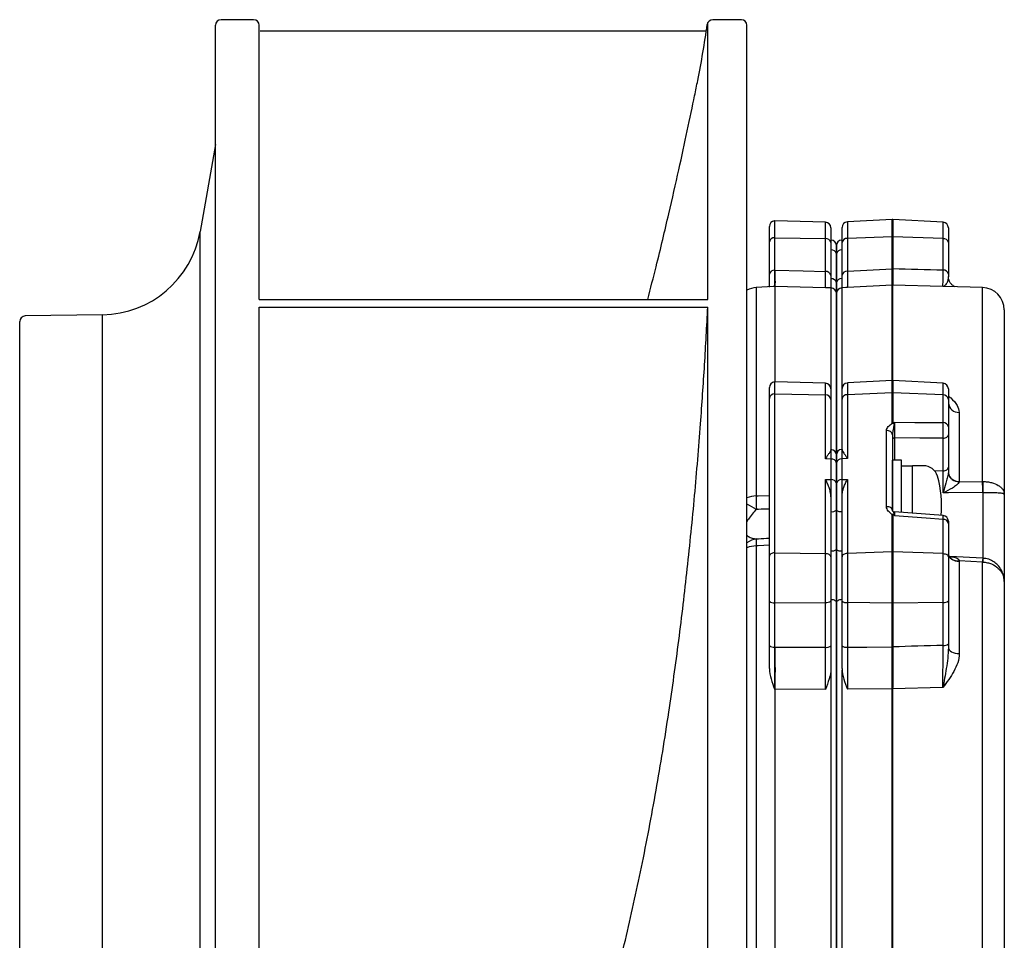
# Model space of a CAD drawing. Header units: millimetres. Extents: x 0 to 841, y 0 to 594.
# Tile 5 of 6: x 376 to 464, y 332 to 415. Entities that reach past the tile are written whole.
import ezdxf

# ---------------------------------------------------------------- set-up
doc = ezdxf.new("R2010")
doc.units = ezdxf.units.MM

msp = doc.modelspace()

# ---------------------------------------------------------------- linework, layer by layer
at = {"color": 7}
for p, q in [((397.405, 414.5), (394.5, 414.5)), ((441, 414.5), (438.439, 414.5)), ((394, 319.5), (394, 414)), ((397.904, 389.482), (397.904, 414)), ((438, 389.482), (438, 414.24)), ((441.5, 319.5), (441.5, 414)), ((398, 413.512), (437.867, 413.512)), ((394, 403.332), (392.628, 395.551)), ((443.5, 394.652), (443.5, 396.012)), ((444, 396.513), (443.974, 396.511)), ((443.974, 396.511), (443.974, 395.005)), ((448.513, 396.394), (444, 396.513)), ((444, 395.006), (444, 396.513)), ((448.513, 394.922), (448.513, 396.394)), ((454.474, 396.629), (450.474, 396.42)), ((450.474, 396.42), (450.474, 394.94)), ((454.474, 395.089), (454.474, 396.629)), ((459.026, 396.393), (454.526, 396.629)), ((454.526, 396.629), (454.526, 395.089)), ((459.026, 394.922), (459.026, 396.393)), ((392.628, 319.5), (392.628, 395.551)), ((449, 395.895), (449, 394.569)), ((450, 394.587), (450, 395.92)), ((459.5, 395.894), (459.5, 394.569)), ((443.5, 391.75), (443.5, 394.652)), ((443.974, 395.005), (444, 395.006)), ((443.974, 395.005), (443.974, 392.103)), ((444, 392.106), (444, 395.006)), ((444, 395.006), (448.513, 394.922)), ((448.513, 391.988), (448.513, 394.922)), ((449, 394.569), (449, 391.635)), ((450, 391.659), (450, 394.587)), ((454.474, 395.089), (450.474, 394.94)), ((450.474, 394.94), (450.474, 392.012)), ((454.474, 392.223), (454.474, 395.089)), ((454.526, 395.089), (454.526, 392.223)), ((459.026, 394.922), (454.526, 395.089)), ((459.026, 392.107), (459.026, 394.922)), ((459.5, 394.569), (459.5, 391.754)), ((449.013, 393.908), (449, 393.909)), ((449.013, 391.336), (449.013, 393.908)), ((449.5, 390.994), (449.5, 393.57)), ((449.5, 393.555), (449.5, 390.982)), ((450, 393.925), (449.974, 393.923)), ((449.974, 393.923), (449.974, 391.729)), ((443.974, 392.103), (444, 392.105)), ((454.48, 390.759), (450.474, 390.549)), ((454.48, 382.227), (454.48, 390.759)), ((459.013, 390.643), (454.52, 390.759)), ((454.52, 390.759), (454.52, 382.227)), ((443.828, 390.634), (442.328, 390.548)), ((442.328, 390.548), (442.328, 371.925)), ((444, 390.642), (443.971, 390.641)), ((444, 390.642), (444, 382.111)), ((448.513, 390.524), (444, 390.642)), ((449.013, 390.513), (448.645, 390.522)), ((449.013, 380.293), (449.013, 390.513)), ((449.5, 375.735), (449.5, 390.025)), ((449.5, 390.013), (449.5, 375.716)), ((450.341, 390.544), (449.974, 390.525)), ((449.974, 390.525), (449.974, 380.339)), ((462.552, 390.551), (459.216, 390.638)), ((462.552, 373.217), (462.552, 390.551)), ((397.904, 389.482), (438, 389.482)), ((383.904, 388.115), (376.992, 388.008)), ((383.904, 319.5), (383.904, 388.115)), ((397.904, 388.802), (438, 388.802)), ((397.904, 319.5), (397.904, 388.802)), ((438, 312.903), (438, 388.802)), ((464.5, 388.552), (464.5, 372.077)), ((376.5, 319.5), (376.5, 387.508)), ((444, 382.111), (443.974, 382.109)), ((443.974, 382.109), (443.974, 381.043)), ((448.513, 381.992), (444, 382.111)), ((444, 381.044), (444, 382.111)), ((448.513, 380.95), (448.513, 381.992)), ((454.474, 382.227), (450.474, 382.018)), ((450.474, 382.018), (450.474, 380.97)), ((454.474, 381.136), (454.474, 382.227)), ((459.026, 381.991), (454.526, 382.227)), ((454.526, 382.227), (454.526, 381.136)), ((459.026, 380.949), (459.026, 381.991)), ((443.5, 380.647), (443.5, 381.61)), ((443.974, 381.043), (444, 381.044)), ((443.974, 381.043), (443.974, 366.838)), ((444, 366.839), (444, 381.044)), ((444, 381.044), (448.513, 380.95)), ((449, 381.493), (449, 380.554)), ((450, 380.574), (450, 381.518)), ((454.474, 381.136), (450.474, 380.97)), ((454.474, 378.414), (454.474, 381.136)), ((459.026, 380.949), (454.526, 381.136)), ((454.526, 381.136), (454.526, 378.403)), ((459.5, 381.492), (459.5, 380.554)), ((443.5, 366.533), (443.5, 380.647)), ((448.513, 375.235), (448.513, 380.95)), ((449, 380.554), (449, 376.016)), ((450, 376.027), (450, 380.574)), ((450.474, 380.97), (450.474, 375.265)), ((459.026, 378.477), (459.026, 380.949)), ((459.5, 380.554), (459.5, 378.098)), ((449.013, 376.225), (449.013, 379.958)), ((449.974, 380.018), (449.974, 376.227)), ((460.474, 379.39), (460.474, 373.225)), ((453.974, 370.962), (453.974, 377.761)), ((454.5, 377.387), (454.5, 370.631)), ((454.69, 377.102), (454.69, 375.119)), ((459.026, 374.164), (459.026, 377.076)), ((459.5, 377.397), (459.5, 374.485)), ((449.015, 376.063), (449.001, 376.064)), ((449.998, 376.079), (449.97, 376.077)), ((449.013, 373.384), (449.013, 375.22)), ((449.974, 375.235), (449.974, 373.386)), ((454.5, 370.686), (454.5, 375.119)), ((455.3, 375.119), (454.5, 375.119)), ((455.3, 370.44), (455.3, 375.119)), ((449.5, 373.039), (449.5, 374.876)), ((449.5, 374.861), (449.5, 373.036)), ((449.5, 374.562), (449.5, 374.726)), ((449.5, 374.706), (449.5, 374.527)), ((455.3, 374.619), (456.3, 374.619)), ((456.3, 370.366), (456.3, 374.619)), ((457.279, 374.619), (456.3, 374.619)), ((459.026, 374.164), (458.288, 374.139)), ((459.026, 372.198), (459.026, 374.164)), ((459.5, 374.485), (459.5, 373.981)), ((448.513, 373.387), (449.013, 373.384)), ((448.513, 366.767), (448.513, 373.387)), ((450.474, 373.393), (450.474, 366.782)), ((460.473, 373.195), (462.552, 373.217)), ((449, 371.835), (449, 366.462)), ((450, 366.478), (450, 371.861)), ((462.605, 366.336), (462.605, 372.235)), ((464.5, 372.077), (464.5, 364.263)), ((449.013, 367.009), (449.013, 370.523)), ((449.5, 367.138), (449.5, 370.657)), ((449.5, 370.652), (449.5, 367.138)), ((449.974, 370.528), (449.974, 367.009)), ((459.037, 370.165), (454.686, 370.485)), ((454.69, 370.484), (454.69, 370.472)), ((454.474, 366.91), (454.474, 370.253)), ((454.526, 370.266), (454.526, 366.91)), ((459.026, 366.766), (459.026, 369.817)), ((459.5, 369.492), (459.5, 366.462)), ((442.328, 367.453), (442.328, 304.184)), ((443.5, 362.501), (443.5, 366.533)), ((443.974, 366.838), (444, 366.839)), ((443.974, 366.838), (443.974, 362.371)), ((444, 362.371), (444, 366.839)), ((444, 366.839), (448.513, 366.767)), ((448.513, 362.402), (448.513, 366.767)), ((449, 366.462), (449, 362.531)), ((450, 362.524), (450, 366.478)), ((454.474, 366.91), (450.474, 366.782)), ((450.474, 366.782), (450.474, 362.395)), ((454.474, 362.341), (454.474, 366.91)), ((454.526, 366.91), (454.526, 362.341)), ((459.026, 366.766), (454.526, 366.91)), ((459.026, 362.402), (459.026, 366.766)), ((459.5, 366.729), (459.5, 366.736)), ((459.5, 366.462), (459.5, 362.531)), ((462.578, 366.349), (459.627, 366.501)), ((462.552, 366.005), (460.473, 366.113)), ((462.611, 366.346), (462.54, 366.351)), ((460.474, 366.079), (460.474, 357.829)), ((462.552, 306.084), (462.552, 366.005)), ((464.5, 364.263), (464.5, 307.022)), ((449.013, 358.715), (449.013, 362.676)), ((449.974, 362.681), (449.974, 358.703)), ((443.5, 358.537), (443.5, 362.501)), ((443.974, 362.371), (444, 362.371)), ((443.974, 362.371), (443.974, 358.407)), ((444, 362.371), (448.513, 362.402)), ((444, 358.41), (444, 362.371)), ((448.513, 358.394), (448.513, 362.402)), ((449, 362.531), (449, 358.523)), ((449.5, 321.474), (449.5, 362.377)), ((449.5, 362.372), (449.5, 321.474)), ((450, 358.524), (450, 362.524)), ((454.474, 362.341), (450.474, 362.395)), ((450.474, 362.395), (450.474, 358.395)), ((454.474, 358.427), (454.474, 362.341)), ((459.026, 362.402), (454.526, 362.341)), ((454.526, 362.341), (454.526, 358.427)), ((459.026, 358.556), (459.026, 362.402)), ((459.5, 362.531), (459.5, 358.686)), ((443.974, 358.407), (444, 358.408)), ((449.013, 328.178), (449.013, 356.381)), ((449.974, 356.355), (449.974, 328.208)), ((444, 354.649), (443.971, 354.649)), ((444, 354.647), (444, 330.239)), ((448.513, 354.628), (444, 354.647)), ((454.48, 354.667), (450.474, 354.633)), ((454.48, 330.291), (454.48, 354.664)), ((459.013, 354.781), (454.52, 354.664)), ((454.52, 354.664), (454.52, 330.291))]:
    msp.add_line(p, q, dxfattribs=at)
at = {"color": 7, "flags": 128}
for points in [[(444, 392.106), (446.523, 392.04), (448.513, 391.988)], [(450.474, 392.012), (452.204, 392.102), (454.474, 392.221)], [(454.69, 378.502), (456.495, 378.492), (459.026, 378.477)], [(454.69, 377.102), (454.652, 377.099), (454.616, 377.091), (454.584, 377.078), (454.555, 377.062), (454.532, 377.043), (454.514, 377.021), (454.504, 376.998), (454.5, 376.974)], [(459.026, 377.076), (456.95, 377.089), (454.69, 377.102)], [(459.026, 377.076), (459.12, 377.085), (459.209, 377.105), (459.291, 377.136), (459.363, 377.176), (459.421, 377.224), (459.464, 377.278), (459.491, 377.336), (459.5, 377.397)], [(449.013, 375.22), (449, 375.221), (448.513, 375.235)], [(450.474, 375.265), (450, 375.237), (449.974, 375.235)], [(459.026, 374.164), (459.12, 374.173), (459.209, 374.193), (459.291, 374.224), (459.363, 374.264), (459.421, 374.311), (459.464, 374.366), (459.491, 374.424), (459.5, 374.485)], [(449.974, 373.386), (450, 373.386), (450.474, 373.393)], [(442.328, 371.925), (442.516, 371.931), (443.5, 371.964)], [(462.579, 372.235), (459.5, 372.203), (459.026, 372.198)], [(454.5, 370.631), (454.49, 370.698), (454.459, 370.762), (454.41, 370.82), (454.344, 370.871), (454.264, 370.912), (454.173, 370.942), (454.075, 370.958), (453.974, 370.962)], [(459.026, 369.817), (457.505, 369.929), (454.69, 370.138)], [(443.5, 367.51), (442.516, 367.462), (442.328, 367.453)], [(443.974, 366.838), (443.88, 366.829), (443.791, 366.81), (443.709, 366.781), (443.637, 366.743), (443.579, 366.698), (443.536, 366.646), (443.509, 366.591), (443.5, 366.533)], [(449, 366.462), (448.991, 366.52), (448.963, 366.577), (448.918, 366.629), (448.858, 366.675), (448.785, 366.713), (448.7, 366.741), (448.609, 366.759), (448.513, 366.767)], [(450.474, 366.782), (450.38, 366.773), (450.291, 366.754), (450.209, 366.725), (450.137, 366.687), (450.079, 366.642), (450.036, 366.59), (450.009, 366.535), (450, 366.478)], [(459.026, 366.766), (459.12, 366.757), (459.209, 366.738), (459.291, 366.709), (459.363, 366.671), (459.421, 366.626), (459.464, 366.575), (459.491, 366.519), (459.5, 366.462)], [(459.5, 366.743), (459.519, 366.618), (459.575, 366.499), (459.664, 366.389), (459.785, 366.294), (459.932, 366.216), (460.1, 366.159), (460.282, 366.124), (460.473, 366.113)], [(459.5, 366.733), (459.519, 366.608), (459.574, 366.487), (459.663, 366.375), (459.784, 366.276), (459.931, 366.195), (460.099, 366.133), (460.282, 366.094), (460.474, 366.079)], [(449.013, 362.676), (449.109, 362.669), (449.2, 362.651), (449.285, 362.622), (449.358, 362.584), (449.418, 362.539), (449.463, 362.487), (449.491, 362.431), (449.5, 362.372)], [(449.5, 362.377), (449.509, 362.434), (449.536, 362.49), (449.579, 362.541), (449.637, 362.586), (449.709, 362.624), (449.791, 362.653), (449.88, 362.672), (449.974, 362.681)], [(444, 358.41), (446.523, 358.401), (448.513, 358.394)], [(450.474, 358.395), (452.204, 358.407), (454.474, 358.423)], [(459.5, 358.368), (459.519, 358.265), (459.574, 358.165), (459.663, 358.073), (459.784, 357.992), (459.931, 357.925), (460.099, 357.874), (460.282, 357.842), (460.474, 357.829)]]:
    msp.add_lwpolyline(points, dxfattribs=at)
at = {"color": 7}
for centre, radius, start, end in [((394.5, 414), 0.5, 90, 180), ((397.404, 414), 0.5, 0, 90), ((438.439, 414), 0.5, 90, 172.37597), ((441, 414), 0.5, 0, 90), ((363.606, 424.017), 75, 348.50228, 352.37597), ((444, 396.012), 0.5, 93, 180), ((448.5, 395.895), 0.5, 360, 88.5), ((450.5, 395.92), 0.5, 93, 180), ((454.5, 396.13), 0.5, 87, 93), ((459, 395.894), 0.5, 0, 87), ((383.765, 397.114), 9, 270.88815, 350), ((443.93, 394.57), 0.437, 84.21152, 169.17051), ((448.566, 394.484), 0.442, 11.12627, 96.92437), ((449, 394.287), 0.5, 359.98206, 89.00481), ((450, 394.301), 0.5, 93.90571, 180.0185), ((450.43, 394.505), 0.437, 84.21151, 169.17057), ((454.5, 394.374), 0.715, 87.90115, 92.09885), ((459.07, 394.486), 0.437, 10.82834, 95.78962), ((449.066, 393.47), 0.442, 11.12644, 96.92537), ((449.93, 393.488), 0.437, 84.21151, 169.17057), ((443.93, 391.668), 0.438, 84.21216, 169.16988), ((448.566, 391.55), 0.442, 11.12734, 96.92331), ((450.43, 391.577), 0.437, 84.21151, 169.17057), ((454.5, 391.519), 0.705, 87.87207, 92.12793), ((454.503, 391.519), 0.703, 88.10308, 92.37005), ((459.07, 391.671), 0.437, 10.82952, 95.78845), ((449.066, 390.897), 0.442, 11.12644, 96.92537), ((449.93, 390.911), 0.437, 84.21151, 169.17057), ((454.506, 390.262), 0.498, 88.47842, 92.99982), ((454.507, 390.256), 0.503, 88.51533, 92.98525), ((442.443, 388.551), 2, 93.29711, 118.14802), ((449, 390.013), 0.5, 0, 88.5), ((450, 390.025), 0.5, 93, 180), ((462.5, 388.552), 2, 0, 88.5), ((377, 387.508), 0.5, 90.88816, 180), ((444, 381.61), 0.5, 93, 180), ((448.5, 381.493), 0.5, 0, 88.5), ((450.5, 381.518), 0.5, 93, 180), ((454.5, 381.728), 0.5, 87, 93), ((459, 381.492), 0.5, 0, 87), ((443.948, 380.592), 0.451, 86.68369, 173.05787), ((454.5, 380.509), 0.628, 87.61116, 92.38884), ((448.549, 380.497), 0.454, 7.15413, 94.57752), ((450.448, 380.52), 0.451, 86.68369, 173.05793), ((459.052, 380.499), 0.451, 6.94232, 93.31559), ((460.423, 380.316), 0.927, 185.15291, 273.15217), ((459.059, 378.033), 0.445, 8.30829, 94.25556), ((454.048, 377.308), 0.459, 9.82492, 99.33123), ((449, 375.564), 0.5, 359.98638, 88.90985), ((450, 375.578), 0.5, 93.84141, 180.01372), ((449.064, 374.78), 0.443, 10.53854, 96.61293), ((449.932, 374.798), 0.439, 84.54397, 169.75139), ((457.279, 373.319), 1.3, 16.60222, 89.99931), ((449.069, 372.947), 0.441, 11.74045, 97.23601), ((449.927, 372.952), 0.436, 83.87846, 168.56413), ((449.9, 371.119), 9, 354.00582, 16.60167), ((460.386, 374.118), 0.897, 188.78938, 275.61509), ((460.407, 374.112), 0.919, 189.07045, 274.11621), ((447.343, 372.32), 15.236, 359.67801, 3.3734), ((449.139, 372.725), 13.475, 357.91324, 2.08676), ((442.382, 369.598), 2.327, 91.31022, 112.26158), ((469.961, 371.556), 27.635, 179.23627, 181.74463), ((436.349, 360.804), 11.58, 58.84965, 63.58628), ((449.124, 371.087), 0.575, 258.89411, 310.86435), ((449.869, 371.076), 0.558, 228.64821, 280.83994), ((454.7, 370.686), 0.2, 221.69926, 266.00657), ((459.081, 369.389), 0.431, 13.90728, 97.35292), ((459, 369.668), 0.5, 0.00009, 85.73596), ((442.646, 366.256), 1.854, 99.54628, 128.18978), ((447.472, 367.684), 5.149, 175.5418, 182.58124), ((442.37, 364.99), 2.463, 90.95741, 110.6741), ((449.124, 367.573), 0.575, 258.89411, 310.86435), ((449.869, 367.557), 0.558, 228.64796, 280.84102), ((454.5, 366.089), 0.821, 88.17285, 91.82715), ((466.541, 365.886), 3.99, 173.3255, 178.28514), ((459.472, 366.228), 3.14, 355.89872, 2.19135), ((443.869, 362.92), 0.558, 228.64802, 280.84099), ((448.624, 362.966), 0.575, 258.89411, 310.86435), ((450.369, 362.943), 0.558, 228.64796, 280.84102), ((454.5, 364.255), 1.915, 269.21686, 270.78314), ((459.131, 362.95), 0.558, 259.15904, 311.35195), ((443.869, 358.956), 0.558, 228.64802, 280.84099), ((448.624, 358.958), 0.575, 258.89306, 310.86459), ((450.369, 358.943), 0.558, 228.64796, 280.84102), ((454.5, 360.341), 1.915, 269.21686, 270.78314), ((454.489, 360.345), 1.921, 269.54995, 271.11079), ((459.131, 359.105), 0.558, 259.16013, 311.3517), ((454.498, 353.66), 1.007, 88.79045, 91.02476), ((454.506, 353.663), 1.001, 89.24596, 91.49349)]:
    msp.add_arc(centre, radius, start, end, dxfattribs=at)
for centre, major_axis, ratio, start_param, end_param in [((866.997, 339.095), (1248.957, -46.331), 0.032056, 1.904741, 1.908556), ((866.997, 312.328), (1248.958, 16.974), 0.043842, 1.902956, 1.906771)]:
    msp.add_ellipse(centre, major_axis=major_axis, ratio=ratio, start_param=start_param, end_param=end_param, dxfattribs=at)
for points, knots in [([(432.632, 389.482), (432.886, 390.472), (433.586, 393.2), (434.505, 397.077), (435.431, 401.139), (436.191, 404.651), (436.748, 407.323), (437.009, 408.619), (437.1, 409.067)], [0, 0, 0, 0, 0.117794, 0.324326, 0.51335, 0.702374, 0.897064, 1, 1, 1, 1]), ([(449.013, 393.908), (449.014, 394.128), (449.015, 394.557), (449.015, 394.808), (449.015, 394.763), (449.014, 394.753)], [0, 0, 0, 0, 0.452944, 0.882782, 1, 1, 1, 1]), ([(449.5, 393.57), (449.5, 393.753), (449.5, 394.11), (449.5, 394.319), (449.5, 394.281), (449.5, 394.273)], [0, 0, 0, 0, 0.453831, 0.884657, 1, 1, 1, 1]), ([(449.5, 394.259), (449.5, 394.267), (449.5, 394.305), (449.5, 394.096), (449.5, 393.738), (449.5, 393.555)], [0, 0, 0, 0, 0.1152247, 0.5460303, 1, 1, 1, 1]), ([(449.971, 394.767), (449.971, 394.776), (449.969, 394.822), (449.97, 394.571), (449.972, 394.143), (449.974, 393.923)], [0, 0, 0, 0, 0.116956, 0.547011, 1, 1, 1, 1]), ([(443.974, 392.103), (443.972, 391.64), (443.971, 391.282), (443.97, 390.902), (443.97, 390.807), (443.97, 390.677), (443.971, 390.643), (443.971, 390.641)], [0, 0, 0, 0, 0.5, 0.5, 0.75, 0.75, 1, 1, 1, 1]), ([(444, 392.105), (444.003, 391.642), (444.005, 391.284), (444.006, 390.904), (444.005, 390.809), (444.003, 390.679), (444.002, 390.645), (444, 390.642)], [0, 0, 0, 0, 0.5, 0.5, 0.75, 0.75, 1, 1, 1, 1]), ([(448.513, 390.524), (448.513, 390.526), (448.514, 390.561), (448.514, 390.691), (448.514, 390.786), (448.514, 391.166), (448.514, 391.524), (448.513, 391.988)], [0, 0, 0, 0, 0.25, 0.25, 0.5, 0.5, 1, 1, 1, 1]), ([(450.474, 392.012), (450.472, 391.548), (450.472, 391.19), (450.472, 390.81), (450.472, 390.715), (450.473, 390.586), (450.473, 390.551), (450.474, 390.549)], [0, 0, 0, 0, 0.5, 0.5, 0.75, 0.75, 1, 1, 1, 1]), ([(454.48, 390.759), (454.483, 390.761), (454.484, 390.796), (454.484, 390.926), (454.484, 391.021), (454.48, 391.401), (454.477, 391.758), (454.474, 392.221)], [0, 0, 0, 0, 0.25, 0.25, 0.5, 0.5, 1, 1, 1, 1]), ([(454.526, 392.221), (454.529, 391.759), (454.532, 391.401), (454.532, 391.022), (454.531, 390.926), (454.528, 390.797), (454.525, 390.762), (454.52, 390.759)], [0, 0, 0, 0, 0.5, 0.5, 0.75, 0.75, 1, 1, 1, 1]), ([(459.013, 390.643), (459.015, 390.644), (459.016, 390.679), (459.019, 390.808), (459.02, 390.902), (459.022, 391.09), (459.022, 391.161), (459.023, 391.315), (459.024, 391.399), (459.025, 391.669), (459.026, 391.875), (459.026, 392.107)], [0, 0, 0, 0, 0.25, 0.25, 0.5, 0.5, 0.625, 0.625, 0.75, 0.75, 1, 1, 1, 1]), ([(449.014, 390.513), (449.014, 390.539), (449.014, 390.681), (449.014, 391.013), (449.013, 391.291), (449.013, 391.336)], [0, 0, 0, 0, 0.156917, 0.862385, 1, 1, 1, 1]), ([(449.5, 389.571), (449.5, 389.629), (449.5, 389.769), (449.5, 390.211), (449.5, 390.705), (449.5, 390.994)], [0, 0, 0, 0, 0.229594, 0.550037, 1, 1, 1, 1]), ([(449.5, 390.982), (449.5, 390.693), (449.5, 390.205), (449.5, 389.763), (449.5, 389.625), (449.5, 389.566)], [0, 0, 0, 0, 0.453708, 0.767636, 1, 1, 1, 1]), ([(449.974, 391.347), (449.973, 391.058), (449.972, 390.716), (449.971, 390.551), (449.971, 390.526)], [0, 0, 0, 0, 0.844233, 1, 1, 1, 1]), ([(459.5, 391.53), (459.5, 391.402), (459.473, 391.28), (459.404, 391.061), (459.361, 390.965), (459.269, 390.808), (459.219, 390.747), (459.118, 390.665), (459.066, 390.643), (459.013, 390.643)], [0, 0, 0, 0, 0.25, 0.25, 0.5, 0.5, 0.75, 0.75, 1, 1, 1, 1]), ([(460.117, 390.615), (460.112, 390.616), (460.078, 390.628), (459.945, 390.694), (459.753, 390.846), (459.582, 391.103), (459.493, 391.347), (459.509, 391.494), (459.513, 391.528)], [0, 0, 0, 0, 0.024261, 0.172432, 0.397872, 0.644191, 0.917163, 1, 1, 1, 1]), ([(443.971, 390.641), (443.97, 390.641), (443.917, 390.639), (443.872, 390.635), (443.828, 390.632)], [0, 0, 0, 0, 0.026927, 1, 1, 1, 1]), ([(448.645, 390.52), (448.604, 390.522), (448.563, 390.524), (448.515, 390.524), (448.513, 390.524)], [0, 0, 0, 0, 0.970477, 1, 1, 1, 1]), ([(450.474, 390.549), (450.472, 390.549), (450.424, 390.548), (450.382, 390.545), (450.341, 390.542)], [0, 0, 0, 0, 0.0290218, 1, 1, 1, 1]), ([(459.216, 390.636), (459.152, 390.639), (459.085, 390.642), (459.015, 390.643), (459.013, 390.643)], [0, 0, 0, 0, 0.968947, 1, 1, 1, 1]), ([(424.916, 312.936), (425.322, 314.058), (426.267, 316.669), (427.641, 321.004), (429.164, 326.284), (430.661, 332.185), (432.114, 338.771), (433.407, 345.587), (434.51, 352.378), (435.428, 359.007), (436.195, 365.488), (436.84, 371.97), (437.34, 378.056), (437.726, 383.688), (437.908, 387.094), (438, 388.802)], [0, 0, 0, 0, 0.051396, 0.119579, 0.18776, 0.272853, 0.357943, 0.445811, 0.533678, 0.614096, 0.694515, 0.777343, 0.860172, 0.929898, 1, 1, 1, 1]), ([(459.5, 380.864), (459.574, 380.802), (459.885, 380.541), (460.327, 380.06), (460.427, 379.604), (460.474, 379.39)], [0, 0, 0, 0, 0.141519, 0.59959, 1, 1, 1, 1]), ([(453.974, 377.761), (453.974, 377.823), (453.989, 377.884), (454.044, 378.002), (454.084, 378.06), (454.178, 378.168), (454.234, 378.219), (454.353, 378.317), (454.417, 378.364), (454.474, 378.414)], [0, 0, 0, 0, 0.25, 0.25, 0.5, 0.5, 0.75, 0.75, 1, 1, 1, 1]), ([(454.526, 378.403), (454.511, 378.407), (454.495, 378.41), (454.479, 378.413), (454.477, 378.414), (454.476, 378.414), (454.474, 378.414)], [0, 0, 0, 0, 0.00004946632, 0.00004946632, 0.00004946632, 0.00005520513, 0.00005520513, 0.00005520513, 0.00005520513]), ([(454.66, 378.46), (454.657, 378.391), (454.645, 378.312), (454.618, 378.144), (454.603, 378.054), (454.569, 377.868), (454.551, 377.773), (454.518, 377.58), (454.5, 377.483), (454.5, 377.387)], [0, 0, 0, 0, 0.25, 0.25, 0.5, 0.5, 0.75, 0.75, 1, 1, 1, 1]), ([(454.526, 378.403), (454.532, 378.401), (454.538, 378.401), (454.544, 378.401), (454.552, 378.401), (454.561, 378.402), (454.569, 378.404), (454.584, 378.407), (454.597, 378.412), (454.61, 378.418), (454.623, 378.425), (454.634, 378.433), (454.644, 378.441), (454.65, 378.447), (454.656, 378.453), (454.66, 378.46)], [0, 0, 0, 0, 0.0000175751, 0.0000175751, 0.0000175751, 0.0000437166, 0.0000437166, 0.0000437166, 0.0000913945, 0.0000913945, 0.0000913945, 0.0001424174, 0.0001424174, 0.0001424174, 0.0001760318, 0.0001760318, 0.0001760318, 0.0001760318]), ([(454.69, 378.502), (454.687, 378.331), (454.685, 378.083), (454.685, 377.696), (454.686, 377.565), (454.687, 377.317), (454.688, 377.202), (454.69, 377.102)], [0, 0, 0, 0, 0.5, 0.5, 0.75, 0.75, 1, 1, 1, 1]), ([(459.026, 377.076), (459.033, 377.277), (459.037, 377.543), (459.037, 377.93), (459.036, 378.058), (459.032, 378.289), (459.03, 378.392), (459.026, 378.477)], [0, 0, 0, 0, 0.5, 0.5, 0.75, 0.75, 1, 1, 1, 1]), ([(459.5, 378.098), (459.5, 378.012), (459.5, 377.889), (459.5, 377.63), (459.5, 377.497), (459.5, 377.397)], [0, 0, 0, 0, 0.5, 0.5, 1, 1, 1, 1]), ([(449, 376.016), (449, 375.988), (448.98, 375.95), (448.92, 375.854), (448.879, 375.795), (448.787, 375.663), (448.736, 375.589), (448.628, 375.424), (448.57, 375.333), (448.513, 375.235)], [0, 0, 0, 0, 0.25, 0.25, 0.5, 0.5, 0.75, 0.75, 1, 1, 1, 1]), ([(449, 376.016), (449, 376.032), (449, 376.066), (449, 376.04), (449, 376.027)], [0, 0, 0, 0, 0.479848, 1, 1, 1, 1]), ([(449.013, 375.22), (449.014, 375.435), (449.015, 375.854), (449.015, 376.092), (449.015, 376.043), (449.014, 376.034)], [0, 0, 0, 0, 0.462817, 0.902023, 1, 1, 1, 1]), ([(449.971, 376.048), (449.971, 376.057), (449.969, 376.106), (449.97, 375.868), (449.972, 375.45), (449.974, 375.235)], [0, 0, 0, 0, 0.098259, 0.537419, 1, 1, 1, 1]), ([(450, 376.049), (450, 376.06), (450, 376.086), (450, 376.049), (450, 376.027)], [0, 0, 0, 0, 0.402433, 1, 1, 1, 1]), ([(450, 376.027), (450, 375.998), (450.019, 375.96), (450.076, 375.866), (450.116, 375.809), (450.205, 375.68), (450.255, 375.608), (450.361, 375.448), (450.418, 375.359), (450.474, 375.265)], [0, 0, 0, 0, 0.25, 0.25, 0.5, 0.5, 0.75, 0.75, 1, 1, 1, 1]), ([(449.5, 374.876), (449.5, 375.055), (449.5, 375.404), (449.5, 375.602), (449.5, 375.561), (449.5, 375.554)], [0, 0, 0, 0, 0.464023, 0.904526, 1, 1, 1, 1]), ([(449.5, 375.54), (449.5, 375.547), (449.5, 375.587), (449.5, 375.389), (449.5, 375.04), (449.5, 374.861)], [0, 0, 0, 0, 0.095482, 0.535899, 1, 1, 1, 1]), ([(449, 371.835), (449, 371.988), (448.98, 372.135), (448.92, 372.419), (448.879, 372.557), (448.787, 372.817), (448.736, 372.939), (448.628, 373.173), (448.57, 373.284), (448.513, 373.387)], [0, 0, 0, 0, 0.25, 0.25, 0.5, 0.5, 0.75, 0.75, 1, 1, 1, 1]), ([(449.013, 370.523), (449.014, 370.774), (449.014, 371.028), (449.015, 371.542), (449.015, 371.802), (449.015, 372.175), (449.015, 372.297), (449.015, 372.536), (449.015, 372.654), (449.014, 372.991), (449.014, 373.197), (449.013, 373.384)], [0, 0, 0, 0, 0.25, 0.25, 0.5, 0.5, 0.625, 0.625, 0.75, 0.75, 1, 1, 1, 1]), ([(449.974, 373.386), (449.973, 373.199), (449.972, 372.993), (449.971, 372.657), (449.97, 372.539), (449.97, 372.3), (449.97, 372.178), (449.97, 371.806), (449.97, 371.546), (449.972, 371.033), (449.973, 370.779), (449.974, 370.528)], [0, 0, 0, 0, 0.25, 0.25, 0.375, 0.375, 0.5, 0.5, 0.75, 0.75, 1, 1, 1, 1]), ([(450, 371.861), (450, 372.011), (450.019, 372.155), (450.076, 372.435), (450.116, 372.572), (450.205, 372.828), (450.255, 372.949), (450.361, 373.18), (450.418, 373.291), (450.474, 373.393)], [0, 0, 0, 0, 0.25, 0.25, 0.5, 0.5, 0.75, 0.75, 1, 1, 1, 1]), ([(459.5, 373.967), (459.498, 373.902), (459.481, 373.823), (459.447, 373.67), (459.427, 373.595), (459.366, 373.37), (459.323, 373.223), (459.196, 372.784), (459.111, 372.491), (459.026, 372.198)], [0, 0, 0, 0, 0.125, 0.125, 0.25, 0.25, 0.5, 0.5, 1, 1, 1, 1]), ([(460.473, 373.195), (460.465, 373.143), (460.433, 373.089), (460.347, 372.984), (460.295, 372.934), (460.125, 372.792), (459.995, 372.707), (459.596, 372.469), (459.31, 372.33), (459.026, 372.198)], [0, 0, 0, 0, 0.125, 0.125, 0.25, 0.25, 0.5, 0.5, 1, 1, 1, 1]), ([(462.605, 373.216), (462.735, 373.212), (462.862, 373.202), (463.111, 373.167), (463.234, 373.142), (463.582, 373.051), (463.791, 372.965), (464.049, 372.809), (464.126, 372.752), (464.26, 372.631), (464.316, 372.567), (464.453, 372.367), (464.5, 372.222), (464.5, 372.077)], [0, 0, 0, 0, 0.125, 0.125, 0.25, 0.25, 0.5, 0.5, 0.625, 0.625, 0.75, 0.75, 1, 1, 1, 1]), ([(449.5, 370.657), (449.5, 370.866), (449.5, 371.078), (449.5, 371.505), (449.5, 371.722), (449.5, 372.136), (449.5, 372.338), (449.5, 372.712), (449.5, 372.883), (449.5, 373.039)], [0, 0, 0, 0, 0.25, 0.25, 0.5, 0.5, 0.75, 0.75, 1, 1, 1, 1]), ([(449.5, 373.036), (449.5, 372.881), (449.5, 372.709), (449.5, 372.335), (449.5, 372.132), (449.5, 371.718), (449.5, 371.501), (449.5, 371.073), (449.5, 370.862), (449.5, 370.652)], [0, 0, 0, 0, 0.25, 0.25, 0.5, 0.5, 0.75, 0.75, 1, 1, 1, 1]), ([(462.605, 372.235), (462.734, 372.235), (462.861, 372.234), (463.11, 372.233), (463.233, 372.232), (463.58, 372.227), (463.79, 372.221), (464.048, 372.205), (464.126, 372.198), (464.26, 372.182), (464.316, 372.172), (464.453, 372.139), (464.5, 372.11), (464.5, 372.077)], [0, 0, 0, 0, 0.125, 0.125, 0.25, 0.25, 0.5, 0.5, 0.625, 0.625, 0.75, 0.75, 1, 1, 1, 1]), ([(442.339, 370.715), (442.203, 370.576), (442.074, 370.434), (441.834, 370.14), (441.722, 369.987), (441.58, 369.757), (441.538, 369.683), (441.5, 369.609)], [0, 0, 0, 0, 0.125, 0.125, 0.25, 0.25, 0.3095745, 0.3095745, 0.3095745, 0.3095745]), ([(443.5, 370.742), (443.176, 370.734), (442.851, 370.727), (442.527, 370.719), (442.464, 370.718), (442.401, 370.716), (442.339, 370.715)], [0, 0, 0, 0, 0.000974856, 0.000974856, 0.000974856, 0.001162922, 0.001162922, 0.001162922, 0.001162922]), ([(454.474, 370.253), (454.417, 370.307), (454.353, 370.355), (454.234, 370.459), (454.178, 370.514), (454.084, 370.63), (454.044, 370.693), (453.989, 370.824), (453.974, 370.891), (453.974, 370.962)], [0, 0, 0, 0, 0.25, 0.25, 0.5, 0.5, 0.75, 0.75, 1, 1, 1, 1]), ([(454.551, 370.556), (454.537, 370.572), (454.502, 370.614), (454.5, 370.637), (454.5, 370.632), (454.5, 370.631)], [0, 0, 0, 0, 0.334155, 0.878545, 1, 1, 1, 1]), ([(454.547, 370.551), (454.56, 370.536), (454.591, 370.501), (454.625, 370.406), (454.651, 370.295), (454.657, 370.226), (454.66, 370.189)], [0, 0, 0, 0, 0.276982, 0.638956, 0.802066, 1, 1, 1, 1]), ([(454.685, 370.483), (454.685, 370.475), (454.685, 370.458), (454.687, 370.318), (454.689, 370.188), (454.69, 370.138)], [0, 0, 0, 0, 0.365653, 0.755612, 1, 1, 1, 1]), ([(454.526, 370.266), (454.511, 370.263), (454.495, 370.259), (454.479, 370.254), (454.477, 370.254), (454.476, 370.253), (454.474, 370.253)], [0, 0, 0, 0, 0.00004946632, 0.00004946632, 0.00004946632, 0.00005520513, 0.00005520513, 0.00005520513, 0.00005520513]), ([(454.66, 370.189), (454.649, 370.21), (454.63, 370.228), (454.596, 370.25), (454.583, 370.256), (454.556, 370.266), (454.54, 370.269), (454.526, 370.266)], [0, 0, 0, 0, 0.5, 0.5, 0.75, 0.75, 1, 1, 1, 1]), ([(459.026, 369.817), (459.028, 369.867), (459.032, 369.998), (459.037, 370.138), (459.037, 370.155), (459.037, 370.163)], [0, 0, 0, 0, 0.246878, 0.635698, 1, 1, 1, 1]), ([(459.5, 369.666), (459.5, 369.662), (459.5, 369.654), (459.5, 369.583), (459.5, 369.518), (459.5, 369.492)], [0, 0, 0, 0, 0.367482, 0.754289, 1, 1, 1, 1]), ([(441.5, 368.406), (441.537, 368.367), (441.579, 368.333), (441.721, 368.236), (441.833, 368.187), (442.073, 368.118), (442.202, 368.096), (442.339, 368.085)], [0.6916114, 0.6916114, 0.6916114, 0.6916114, 0.75, 0.75, 0.875, 0.875, 1, 1, 1, 1]), ([(442.339, 368.085), (442.401, 368.088), (442.464, 368.091), (442.527, 368.094), (442.851, 368.11), (443.176, 368.126), (443.5, 368.143)], [0.001259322, 0.001259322, 0.001259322, 0.001259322, 0.001447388, 0.001447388, 0.001447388, 0.002422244, 0.002422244, 0.002422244, 0.002422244]), ([(449.013, 362.676), (449.014, 362.981), (449.014, 363.307), (449.014, 363.998), (449.015, 364.367), (449.015, 365.111), (449.014, 365.491), (449.014, 366.258), (449.014, 366.638), (449.013, 367.009)], [0, 0, 0, 0, 0.25, 0.25, 0.5, 0.5, 0.75, 0.75, 1, 1, 1, 1]), ([(449.5, 362.377), (449.5, 362.713), (449.5, 363.071), (449.5, 363.831), (449.5, 364.237), (449.5, 365.055), (449.5, 365.472), (449.5, 366.315), (449.5, 366.73), (449.5, 367.138)], [0, 0, 0, 0, 0.25, 0.25, 0.5, 0.5, 0.75, 0.75, 1, 1, 1, 1]), ([(449.5, 367.138), (449.5, 366.73), (449.5, 366.314), (449.5, 365.47), (449.5, 365.052), (449.5, 364.234), (449.5, 363.827), (449.5, 363.066), (449.5, 362.708), (449.5, 362.372)], [0, 0, 0, 0, 0.25, 0.25, 0.5, 0.5, 0.75, 0.75, 1, 1, 1, 1]), ([(449.974, 367.009), (449.973, 366.638), (449.972, 366.262), (449.971, 365.496), (449.971, 365.117), (449.971, 364.375), (449.971, 364.007), (449.972, 363.314), (449.973, 362.985), (449.974, 362.681)], [0, 0, 0, 0, 0.25, 0.25, 0.5, 0.5, 0.75, 0.75, 1, 1, 1, 1]), ([(459.49, 366.505), (459.575, 366.501), (459.825, 366.487), (460.146, 366.421), (460.36, 366.301), (460.446, 366.205), (460.462, 366.15), (460.473, 366.113)], [0, 0, 0, 0, 0.210868, 0.620049, 0.833404, 0.888262, 1, 1, 1, 1]), ([(464.459, 364.666), (464.416, 364.834), (464.326, 365.182), (464.038, 365.627), (463.666, 365.983), (463.225, 366.226), (462.859, 366.344), (462.645, 366.339), (462.609, 366.338)], [0, 0, 0, 0, 0.195292, 0.402306, 0.585117, 0.763769, 0.960198, 1, 1, 1, 1]), ([(462.605, 366.003), (462.735, 365.997), (462.862, 365.98), (463.111, 365.925), (463.234, 365.886), (463.582, 365.742), (463.791, 365.606), (464.049, 365.364), (464.126, 365.276), (464.26, 365.091), (464.316, 364.994), (464.453, 364.693), (464.5, 364.476), (464.5, 364.263)], [0, 0, 0, 0, 0.125, 0.125, 0.25, 0.25, 0.5, 0.5, 0.625, 0.625, 0.75, 0.75, 1, 1, 1, 1]), ([(464.5, 364.263), (464.5, 364.267), (464.5, 364.402), (464.472, 364.537), (464.444, 364.668)], [0, 0, 0, 0, 0.022946, 1, 1, 1, 1]), ([(443.974, 358.407), (443.972, 357.775), (443.971, 357.134), (443.97, 356.16), (443.97, 355.845), (443.97, 355.232), (443.971, 354.933), (443.971, 354.649)], [0, 0, 0, 0, 0.5, 0.5, 0.75, 0.75, 1, 1, 1, 1]), ([(444, 358.408), (444.003, 357.775), (444.005, 357.135), (444.006, 356.161), (444.005, 355.845), (444.003, 355.233), (444.002, 354.934), (444, 354.649)], [0, 0, 0, 0, 0.5, 0.5, 0.75, 0.75, 1, 1, 1, 1]), ([(448.513, 354.628), (448.513, 354.912), (448.514, 355.21), (448.514, 355.822), (448.514, 356.136), (448.514, 356.784), (448.514, 357.108), (448.514, 357.754), (448.513, 358.078), (448.513, 358.394)], [0, 0, 0, 0, 0.25, 0.25, 0.5, 0.5, 0.75, 0.75, 1, 1, 1, 1]), ([(450.474, 358.395), (450.472, 357.762), (450.472, 357.121), (450.472, 356.146), (450.472, 355.83), (450.473, 355.217), (450.473, 354.918), (450.474, 354.633)], [0, 0, 0, 0, 0.5, 0.5, 0.75, 0.75, 1, 1, 1, 1]), ([(454.48, 354.667), (454.483, 354.952), (454.484, 355.25), (454.484, 355.863), (454.484, 356.178), (454.48, 357.151), (454.477, 357.792), (454.474, 358.423)], [0, 0, 0, 0, 0.25, 0.25, 0.5, 0.5, 1, 1, 1, 1]), ([(454.526, 358.424), (454.529, 357.792), (454.532, 357.151), (454.532, 356.178), (454.531, 355.863), (454.528, 355.25), (454.525, 354.952), (454.52, 354.667)], [0, 0, 0, 0, 0.5, 0.5, 0.75, 0.75, 1, 1, 1, 1]), ([(459.013, 354.781), (459.015, 355.066), (459.016, 355.368), (459.019, 355.983), (459.02, 356.298), (459.022, 356.783), (459.022, 356.947), (459.023, 357.273), (459.024, 357.435), (459.025, 357.919), (459.026, 358.239), (459.026, 358.556)], [0, 0, 0, 0, 0.25, 0.25, 0.5, 0.5, 0.625, 0.625, 0.75, 0.75, 1, 1, 1, 1]), ([(459.5, 358.368), (459.5, 358.051), (459.473, 357.736), (459.404, 357.112), (459.361, 356.805), (459.269, 356.204), (459.219, 355.91), (459.118, 355.335), (459.066, 355.053), (459.013, 354.781)], [0, 0, 0, 0, 0.25, 0.25, 0.5, 0.5, 0.75, 0.75, 1, 1, 1, 1]), ([(460.474, 357.829), (460.474, 357.55), (460.421, 357.277), (460.247, 356.741), (460.126, 356.48), (459.713, 355.727), (459.364, 355.256), (459.013, 354.781)], [0, 0, 0, 0, 0.25, 0.25, 0.5, 0.5, 1, 1, 1, 1]), ([(443.5, 356.49), (443.5, 356.173), (443.567, 355.864), (443.744, 355.251), (443.857, 354.949), (443.971, 354.649)], [0, 0, 0, 0, 0.5, 0.5, 1, 1, 1, 1]), ([(449, 356.505), (449, 356.183), (448.93, 355.868), (448.746, 355.243), (448.629, 354.935), (448.513, 354.628)], [0, 0, 0, 0, 0.5, 0.5, 1, 1, 1, 1]), ([(450, 356.481), (450, 356.163), (450.067, 355.853), (450.246, 355.238), (450.359, 354.935), (450.474, 354.633)], [0, 0, 0, 0, 0.5, 0.5, 1, 1, 1, 1])]:
    msp.add_open_spline(points, degree=3, knots=knots, dxfattribs=at)
for points in [[(443.5, 390.596), (443.5, 390.873), (443.5, 391.258), (443.5, 391.75)], [(444, 392.105), (444, 392.105), (444, 392.106), (444, 392.106)], [(449, 391.635), (449, 391.15), (449, 390.769), (449, 390.492)], [(450, 390.506), (450, 390.783), (450, 391.167), (450, 391.659)], [(454.474, 392.221), (454.474, 392.222), (454.474, 392.222), (454.474, 392.223)], [(454.526, 392.223), (454.526, 392.222), (454.526, 392.222), (454.526, 392.221)], [(459.5, 391.754), (459.5, 391.676), (459.5, 391.602), (459.5, 391.53)], [(454.48, 390.759), (454.48, 390.759), (454.48, 390.759), (454.48, 390.759)], [(454.52, 390.759), (454.52, 390.759), (454.52, 390.759), (454.52, 390.759)], [(454.66, 378.46), (454.67, 378.474), (454.68, 378.488), (454.69, 378.502)], [(459.5, 373.967), (459.5, 373.972), (459.5, 373.976), (459.5, 373.981)], [(460.474, 373.225), (460.474, 373.215), (460.474, 373.205), (460.473, 373.195)], [(462.552, 373.217), (462.57, 373.217), (462.587, 373.217), (462.605, 373.216)], [(462.605, 372.235), (462.596, 372.235), (462.587, 372.235), (462.579, 372.235)], [(454.66, 370.189), (454.67, 370.172), (454.68, 370.155), (454.69, 370.138)], [(460.473, 366.113), (460.474, 366.102), (460.474, 366.09), (460.474, 366.079)], [(462.605, 366.003), (462.587, 366.004), (462.57, 366.005), (462.552, 366.005)], [(443.5, 356.49), (443.5, 357.182), (443.5, 357.864), (443.5, 358.537)], [(444, 358.408), (444, 358.408), (444, 358.409), (444, 358.41)], [(449, 358.523), (449, 357.86), (449, 357.187), (449, 356.505)], [(450, 356.481), (450, 357.171), (450, 357.852), (450, 358.524)], [(454.474, 358.423), (454.474, 358.425), (454.474, 358.426), (454.474, 358.427)], [(454.526, 358.427), (454.526, 358.426), (454.526, 358.425), (454.526, 358.424)], [(459.5, 358.686), (459.5, 358.58), (459.5, 358.474), (459.5, 358.368)], [(444, 354.647), (444, 354.648), (444, 354.648), (444, 354.649)], [(454.48, 354.664), (454.48, 354.665), (454.48, 354.666), (454.48, 354.667)], [(454.52, 354.667), (454.52, 354.666), (454.52, 354.665), (454.52, 354.664)]]:
    msp.add_open_spline(points, degree=3, dxfattribs=at)

doc.saveas('drawing.dxf')
